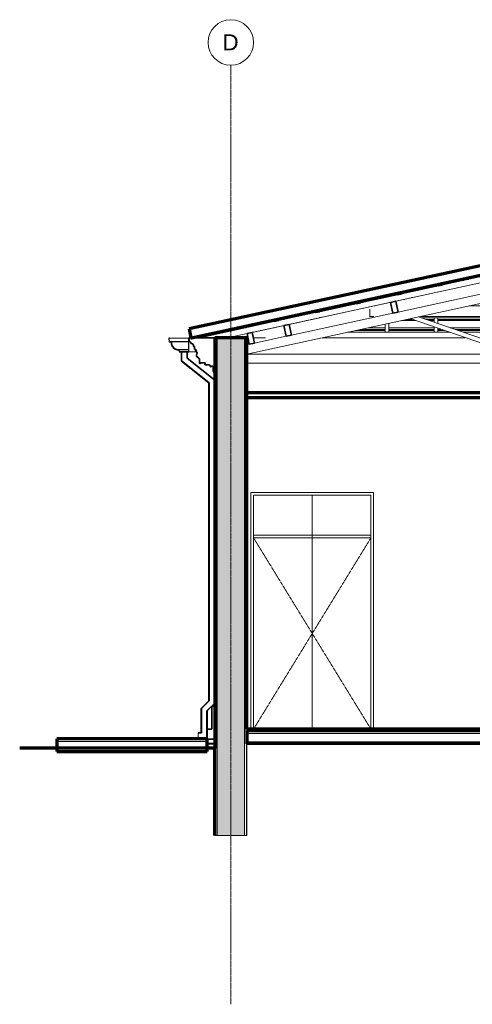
# Model space of a CAD drawing. Header units: millimetres. Extents: x -20585 to 33266, y -2043 to 8822.
# Tile 6 of 9: x 7666 to 12642, y -1993 to 8822. Entities that reach past the tile are written whole.
import ezdxf

# ---------------------------------------------------------------- set-up
doc = ezdxf.new("R2010")
doc.units = ezdxf.units.MM
doc.linetypes.add('_Tracejado pequeno', pattern=[2.25, 1.5, -0.75])
doc.linetypes.add('_Traço - ponto', pattern=[16, 12, -2, 0, -2])
for name, color, linetype, lineweight in [('A-CLNG', 13, 'Continuous', 18), ('A-DOOR', 31, 'Continuous', 18), ('A-DOOR-HDLN', 31, '_Tracejado pequeno', 18), ('A-FLOR', 192, 'Continuous', 18), ('A-FLOR-MCUT', 51, 'Continuous', 18), ('A-GENM', 13, 'Continuous', 18), ('A-GLAZ-CWMG', 51, 'Continuous', 18), ('A-ROOF', 132, 'Continuous', 18), ('A-ROOF-MCUT', 132, 'Continuous', 25), ('A-ROOF-OTLN', 132, 'Continuous', 18), ('A-WALL', 113, 'Continuous', 18), ('A-WALL-PATT', 111, 'Continuous', 70), ('S-GRID', 1, 'Continuous', 9), ('S-GRID-IDEN', 1, 'Continuous', 9)]:
    doc.layers.add(name, color=color, linetype=linetype, lineweight=lineweight)
doc.styles.add('Arial_2', font='arial.ttf', dxfattribs={"height": 175})

# ---------------------------------------------------------------- blocks, each defined once
blk = doc.blocks.new('porta dupla - P01 - 1_35 x 2_60 m-4336736-CORTE F - CORTE DE IMPLANTAÇÃO')
at = {"layer": 'A-DOOR'}
for p, q in [((-17953, 3630), (-17953, 1030)), ((-16603, 3630), (-17953, 3630)), ((-17923, 1030), (-17923, 3600)), ((-17923, 3600), (-16633, 3600)), ((-17923, 3600), (-17278, 3600)), ((-17923, 3600), (-17923, 1030)), ((-17278, 1030), (-17278, 3600)), ((-17278, 3600), (-16633, 3600)), ((-17278, 1030), (-17278, 3600)), ((-16633, 3600), (-16633, 1030)), ((-16633, 3600), (-16633, 1030)), ((-16603, 1030), (-16603, 3630)), ((-16633, 3160), (-17923, 3160)), ((-17923, 3160), (-17923, 3130)), ((-16633, 3130), (-16633, 3160)), ((-17923, 3130), (-16633, 3130))]:
    blk.add_line(p, q, dxfattribs=at)
at = {"layer": 'A-DOOR-HDLN'}
for p, q in [((-16633, 3130), (-17923, 3130)), ((-17923, 3130), (-17278, 2080)), ((-16633, 3130), (-17278, 2080)), ((-17278, 2080), (-17923, 1030)), ((-17278, 2080), (-16633, 1030))]:
    blk.add_line(p, q, dxfattribs=at)
blk = doc.blocks.new('Rectangular Mullion - 6x12 cm-3934083-CORTE F - CORTE DE IMPLANTAÇÃO')
at = {"layer": 'A-GLAZ-CWMG', "lineweight": 35}
for p, q in [((-16360, 5729), (-16419, 5716)), ((-16419, 5716), (-16393, 5599)), ((-16335, 5611), (-16360, 5729)), ((-16393, 5599), (-16335, 5611))]:
    blk.add_line(p, q, dxfattribs=at)
blk = doc.blocks.new('Rectangular Mullion - 2x5 cm-4253627-CORTE F - CORTE DE IMPLANTAÇÃO')
at = {"layer": 'A-GLAZ-CWMG'}
for p, q in [((-18153, 5419), (-18153, 5427)), ((-18153, 5407), (-18153, 5419)), ((-18093, 5419), (-18153, 5419)), ((-18098, 5439), (-18003, 5439)), ((-17786, 5419), (-17796, 5419)), ((-17706, 5439), (-17697, 5439)), ((-16475, 5419), (-16748, 5419)), ((-16659, 5439), (-16475, 5439)), ((-16435, 5439), (-15937, 5439)), ((-15937, 5419), (-16435, 5419)), ((-15859, 5419), (-15897, 5419)), ((-15761, 5439), (-15400, 5439)), ((-15400, 5419), (-15705, 5419)), ((-15360, 5439), (-15186, 5439)), ((-15186, 5419), (-15360, 5419)), ((-15036, 5439), (-14862, 5439)), ((-14862, 5419), (-15036, 5419)), ((-14822, 5439), (-14461, 5439)), ((-14517, 5419), (-14822, 5419)), ((-14325, 5419), (-14363, 5419)), ((-14285, 5439), (-13787, 5439)), ((-13787, 5419), (-14285, 5419)), ((-13747, 5439), (-13563, 5439)), ((-13474, 5419), (-13747, 5419)), ((-18153, 5407), (-18149, 5407)), ((-17852, 5407), (-17842, 5407)), ((-16804, 5407), (-16475, 5407)), ((-16435, 5407), (-15937, 5407)), ((-15897, 5407), (-15823, 5407)), ((-15670, 5407), (-15400, 5407)), ((-15360, 5407), (-15186, 5407)), ((-15036, 5407), (-14862, 5407)), ((-14822, 5407), (-14552, 5407)), ((-14399, 5407), (-14325, 5407)), ((-14285, 5407), (-13787, 5407)), ((-13747, 5407), (-13418, 5407))]:
    blk.add_line(p, q, dxfattribs=at)
blk = doc.blocks.new('Rectangular Mullion - 2x5 cm-4253628-CORTE F - CORTE DE IMPLANTAÇÃO')
at = {"layer": 'A-GLAZ-CWMG', "lineweight": 35}
for p, q in [((-17651, 5536), (-17700, 5525)), ((-17700, 5525), (-17696, 5506)), ((-17696, 5506), (-17647, 5516)), ((-17647, 5516), (-17651, 5536))]:
    blk.add_line(p, q, dxfattribs=at)
blk = doc.blocks.new('Rectangular Mullion - 2x5 cm-4253642-CORTE F - CORTE DE IMPLANTAÇÃO')
at = {"layer": 'A-GLAZ-CWMG'}
for p, q in [((-17646, 5529), (-17646, 5537)), ((-17646, 5517), (-17646, 5529)), ((-17586, 5529), (-17646, 5529)), ((-17646, 5517), (-17642, 5517)), ((-17591, 5549), (-17496, 5549)), ((-17344, 5517), (-17335, 5517)), ((-17279, 5529), (-17289, 5529)), ((-17199, 5549), (-17190, 5549)), ((-16297, 5517), (-16143, 5517)), ((-16178, 5529), (-16241, 5529)), ((-15937, 5529), (-16025, 5529)), ((-15989, 5517), (-15937, 5517)), ((-15400, 5529), (-15897, 5529)), ((-15897, 5517), (-15400, 5517)), ((-15186, 5529), (-15360, 5529)), ((-15360, 5517), (-15186, 5517)), ((-14862, 5529), (-15036, 5529)), ((-15036, 5517), (-14862, 5517)), ((-14325, 5529), (-14822, 5529)), ((-14822, 5517), (-14325, 5517)), ((-14197, 5529), (-14285, 5529)), ((-14285, 5517), (-14233, 5517)), ((-14079, 5517), (-13925, 5517)), ((-13981, 5529), (-14044, 5529))]:
    blk.add_line(p, q, dxfattribs=at)
blk = doc.blocks.new('Rectangular Mullion - 2x5 cm-4253644-CORTE F - CORTE DE IMPLANTAÇÃO')
at = {"layer": 'A-GLAZ-CWMG'}
for p, q in [((-16632, 5749), (-16632, 5757)), ((-16632, 5737), (-16632, 5749)), ((-16572, 5749), (-16632, 5749)), ((-16632, 5737), (-16627, 5737)), ((-16577, 5769), (-16482, 5769)), ((-16330, 5737), (-16321, 5737)), ((-16265, 5749), (-16274, 5749)), ((-16185, 5769), (-16175, 5769)), ((-15283, 5737), (-15186, 5737)), ((-15186, 5749), (-15227, 5749)), ((-14995, 5749), (-15036, 5749)), ((-15036, 5737), (-14939, 5737)), ((-13948, 5749), (-13957, 5749)), ((-13901, 5737), (-13892, 5737)), ((-13590, 5749), (-13650, 5749)), ((-13595, 5737), (-13590, 5737)), ((-13590, 5757), (-13590, 5749)), ((-13590, 5749), (-13590, 5737))]:
    blk.add_line(p, q, dxfattribs=at)
blk = doc.blocks.new('Rectangular Mullion - 2x5 cm-4253646-CORTE F - CORTE DE IMPLANTAÇÃO')
at = {"layer": 'A-GLAZ-CWMG'}
for p, q in [((-15618, 5969), (-15618, 5977)), ((-15618, 5957), (-15618, 5969)), ((-15557, 5969), (-15618, 5969)), ((-15618, 5957), (-15613, 5957)), ((-15563, 5989), (-15468, 5989)), ((-15316, 5957), (-15307, 5957)), ((-14915, 5957), (-14906, 5957)), ((-14754, 5989), (-14720, 5989)), ((-14669, 5989), (-14660, 5989)), ((-14611, 5969), (-14664, 5969))]:
    blk.add_line(p, q, dxfattribs=at)
blk = doc.blocks.new('Rectangular Mullion - 2x5 cm-4253647-CORTE F - CORTE DE IMPLANTAÇÃO')
at = {"layer": 'A-GLAZ-CWMG', "lineweight": 35}
for p, q in [((-17199, 5634), (-17247, 5623)), ((-17194, 5614), (-17199, 5634)), ((-17247, 5623), (-17243, 5604)), ((-17243, 5604), (-17194, 5614))]:
    blk.add_line(p, q, dxfattribs=at)
blk = doc.blocks.new('Rectangular Mullion - 2x5 cm-4253648-CORTE F - CORTE DE IMPLANTAÇÃO')
at = {"layer": 'A-GLAZ-CWMG', "lineweight": 35}
for p, q in [((-16746, 5732), (-16795, 5721)), ((-16742, 5712), (-16746, 5732)), ((-16795, 5721), (-16791, 5702)), ((-16791, 5702), (-16742, 5712))]:
    blk.add_line(p, q, dxfattribs=at)
blk = doc.blocks.new('Rectangular Mullion - 2x5 cm-4253649-CORTE F - CORTE DE IMPLANTAÇÃO')
at = {"layer": 'A-GLAZ-CWMG', "lineweight": 35}
for p, q in [((-16294, 5830), (-16343, 5820)), ((-16343, 5820), (-16338, 5800)), ((-16338, 5800), (-16289, 5811)), ((-16289, 5811), (-16294, 5830))]:
    blk.add_line(p, q, dxfattribs=at)
blk = doc.blocks.new('Rectangular Mullion - 2x5 cm-4253650-CORTE F - CORTE DE IMPLANTAÇÃO')
at = {"layer": 'A-GLAZ-CWMG', "lineweight": 35}
for p, q in [((-15841, 5928), (-15890, 5918)), ((-15890, 5918), (-15886, 5898)), ((-15886, 5898), (-15837, 5909)), ((-15837, 5909), (-15841, 5928))]:
    blk.add_line(p, q, dxfattribs=at)
blk = doc.blocks.new('Rectangular Mullion - 6x12 cm-3933650-CORTE F - CORTE DE IMPLANTAÇÃO')
at = {"layer": 'A-GLAZ-CWMG'}
for p, q in [((-16643, 5667), (-16643, 5670)), ((-16643, 5563), (-16643, 5643)), ((-16598, 5679), (-16588, 5679)), ((-15551, 5679), (-15186, 5679)), ((-15036, 5679), (-14671, 5679)), ((-13634, 5679), (-13624, 5679)), ((-16643, 5554), (-16643, 5563)), ((-16601, 5563), (-16643, 5563)), ((-15186, 5563), (-16087, 5563)), ((-16079, 5548), (-15186, 5548)), ((-14135, 5563), (-15036, 5563)), ((-15036, 5548), (-14143, 5548))]:
    blk.add_line(p, q, dxfattribs=at)
blk = doc.blocks.new('Rectangular Mullion - 6x12 cm 2-3933709-CORTE F - CORTE DE IMPLANTAÇÃO')
at = {"layer": 'A-GLAZ-CWMG'}
for p, q in [((-15255, 5969), (-16360, 5729)), ((-16419, 5716), (-16427, 5714))]:
    blk.add_line(p, q, dxfattribs=at)
blk = doc.blocks.new('Rectangular Mullion - 4x6_3-V18-CORTE F - CORTE DE IMPLANTAÇÃO')
at = {"layer": 'A-GLAZ-CWMG'}
for p, q in [((-15917, 5892), (-15937, 5892)), ((-15937, 5892), (-15937, 5887)), ((-15912, 5892), (-15917, 5892)), ((-15937, 5820), (-15937, 5823)), ((-15897, 5829), (-15897, 5831)), ((-15937, 5499), (-15937, 5548)), ((-15897, 5486), (-15897, 5548)), ((-15937, 5388), (-15937, 5446)), ((-15897, 5388), (-15897, 5433))]:
    blk.add_line(p, q, dxfattribs=at)
blk = doc.blocks.new('Rectangular Mullion - 4x6_3-V19-CORTE F - CORTE DE IMPLANTAÇÃO')
at = {"layer": 'A-GLAZ-CWMG'}
for p, q in [((-16455, 5776), (-16475, 5776)), ((-16475, 5776), (-16475, 5770)), ((-16450, 5776), (-16455, 5776)), ((-16475, 5704), (-16475, 5706)), ((-16435, 5713), (-16435, 5715)), ((-16475, 5388), (-16475, 5479)), ((-16435, 5388), (-16435, 5487))]:
    blk.add_line(p, q, dxfattribs=at)
blk = doc.blocks.new('Rectangular Mullion - 4x6_3-3931011-CORTE F - CORTE DE IMPLANTAÇÃO')
at = {"layer": 'A-GLAZ-CWMG'}
for p, q in [((-15385, 6007), (-15107, 6067)), ((-15107, 6067), (-15093, 6006)), ((-18214, 5329), (-15171, 5989)), ((-15837, 5909), (-15434, 5996)), ((-15116, 6001), (-15093, 6006)), ((-16289, 5811), (-15886, 5898)), ((-16742, 5712), (-16338, 5800)), ((-17194, 5614), (-16791, 5702)), ((-17647, 5516), (-17243, 5604)), ((-18511, 5329), (-17696, 5506)), ((-18587, 5248), (-18589, 5257)), ((-18587, 5248), (-18582, 5249))]:
    blk.add_line(p, q, dxfattribs=at)
blk = doc.blocks.new('Rectangular Mullion - 6x12 cm 2-4082039-CORTE F - CORTE DE IMPLANTAÇÃO')
at = {"layer": 'A-GLAZ-CWMG'}
for p, q in [((-16427, 5714), (-17533, 5474)), ((-17592, 5462), (-17600, 5460))]:
    blk.add_line(p, q, dxfattribs=at)
blk = doc.blocks.new('Rectangular Mullion - 6x12 cm-4082038-CORTE F - CORTE DE IMPLANTAÇÃO')
at = {"layer": 'A-GLAZ-CWMG', "lineweight": 35}
for p, q in [((-17533, 5474), (-17592, 5462)), ((-17592, 5462), (-17566, 5344)), ((-17507, 5357), (-17533, 5474)), ((-17566, 5344), (-17507, 5357))]:
    blk.add_line(p, q, dxfattribs=at)
blk = doc.blocks.new('Rectangular Mullion - 6x12 cm-3933674-CORTE F - CORTE DE IMPLANTAÇÃO')
at = {"layer": 'A-GLAZ-CWMG'}
for p, q in [((-17984, 5376), (-17984, 5378)), ((-17939, 5388), (-17930, 5388)), ((-16892, 5388), (-15768, 5388)), ((-15615, 5388), (-15186, 5388)), ((-15036, 5388), (-14607, 5388)), ((-14454, 5388), (-13330, 5388))]:
    blk.add_line(p, q, dxfattribs=at)
blk = doc.blocks.new('tesoura2 - tesoura-4027960-CORTE F - CORTE DE IMPLANTAÇÃO')
at = {"layer": 'A-GENM'}
for p, q in [((-15115, 6066), (-15186, 6066)), ((-15186, 6066), (-15186, 6050)), ((-15036, 6066), (-15107, 6066)), ((-15036, 6050), (-15036, 6066)), ((-15186, 5986), (-15186, 5976)), ((-15036, 5983), (-15036, 5986)), ((-15221, 5853), (-16335, 5611)), ((-15160, 5764), (-15186, 5861)), ((-15036, 5861), (-15060, 5764)), ((-15036, 5860), (-15036, 5861)), ((-17998, 5148), (-15160, 5764)), ((-15186, 5758), (-15186, 5148)), ((-15060, 5764), (-12303, 5166)), ((-15036, 5148), (-15036, 5758)), ((-16393, 5599), (-17507, 5357)), ((-16203, 5538), (-15186, 5188)), ((-15186, 5241), (-16108, 5558)), ((-14114, 5558), (-15036, 5241)), ((-15036, 5188), (-14019, 5538)), ((-17566, 5344), (-17911, 5269)), ((-17970, 5257), (-17998, 5251)), ((-15186, 5188), (-15186, 5241)), ((-15036, 5241), (-15036, 5188)), ((-12303, 5148), (-17998, 5148)), ((-15186, 5148), (-15036, 5148))]:
    blk.add_line(p, q, dxfattribs=at)
blk = doc.blocks.new('Rectangular Mullion - 6x12 cm 2-4082040-CORTE F - CORTE DE IMPLANTAÇÃO')
at = {"layer": 'A-GLAZ-CWMG'}
blk.add_line((-17600, 5460), (-17937, 5387), dxfattribs=at)
blk = doc.blocks.new('Rectangular Mullion - 6x12 cm-4082041-CORTE F - CORTE DE IMPLANTAÇÃO')
at = {"layer": 'A-GLAZ-CWMG', "lineweight": 35}
for p, q in [((-17937, 5387), (-17995, 5374)), ((-17995, 5374), (-17970, 5257)), ((-17911, 5269), (-17937, 5387)), ((-17970, 5257), (-17911, 5269))]:
    blk.add_line(p, q, dxfattribs=at)
blk = doc.blocks.new('Generic Models 1 - Generic Models 24-4258923-CORTE F - CORTE DE IMPLANTAÇÃO')
at = {"layer": 'A-GENM', "lineweight": 35}
for p, q in [((-18715, 5174), (-18717, 5174)), ((-18717, 5174), (-18717, 5072)), ((-18715, 5073), (-18715, 5174)), ((-18652, 5174), (-18654, 5174)), ((-18654, 5174), (-18654, 5103)), ((-18654, 5103), (-18350, 4863)), ((-18652, 5104), (-18652, 5174)), ((-18348, 4864), (-18652, 5104)), ((-18717, 5072), (-18413, 4833)), ((-18411, 4834), (-18715, 5073)), ((-18413, 4833), (-18413, 1342)), ((-18411, 1341), (-18411, 4834)), ((-18350, 4863), (-18350, 1316)), ((-18348, 1315), (-18348, 4864)), ((-18413, 1342), (-18498, 1257)), ((-18496, 1256), (-18411, 1341)), ((-18350, 1316), (-18435, 1231)), ((-18433, 1230), (-18348, 1315)), ((-18498, 1257), (-18498, 989)), ((-18496, 987), (-18496, 1256)), ((-18435, 1231), (-18435, 926)), ((-18433, 924), (-18433, 1230)), ((-18498, 989), (-18533, 989)), ((-18533, 989), (-18533, 987)), ((-18533, 987), (-18496, 987)), ((-18435, 926), (-18533, 926)), ((-18533, 926), (-18533, 924)), ((-18533, 924), (-18433, 924))]:
    blk.add_line(p, q, dxfattribs=at)
at = {"layer": 'A-GENM'}
for p, q in [((-18533, 926), (-18533, 987)), ((-18498, 924), (-18498, 922))]:
    blk.add_line(p, q, dxfattribs=at)
blk = doc.blocks.new('ORNAMENTO SUPERIOR - ORNAMENTO SUPERIOR-4323885-CORTE F - CORTE DE IMPLANTAÇÃO')
at = {"layer": 'A-GENM', "lineweight": 35}
for p, q in [((-18348, 5329), (-18632, 5329)), ((-18632, 5329), (-18632, 5287)), ((-18348, 4939), (-18348, 5329)), ((-18632, 5287), (-18622, 5287)), ((-18622, 5287), (-18622, 5282)), ((-18622, 5282), (-18617, 5282)), ((-18617, 5282), (-18617, 5277)), ((-18617, 5277), (-18612, 5277)), ((-18612, 5277), (-18612, 5267)), ((-18612, 5267), (-18597, 5267)), ((-18597, 5267), (-18597, 5262)), ((-18597, 5262), (-18592, 5262)), ((-18592, 5262), (-18592, 5257)), ((-18592, 5257), (-18587, 5257)), ((-18587, 5257), (-18587, 5252)), ((-18587, 5252), (-18582, 5252)), ((-18582, 5252), (-18582, 5232)), ((-18582, 5232), (-18572, 5232)), ((-18572, 5232), (-18572, 5202)), ((-18572, 5202), (-18562, 5202)), ((-18562, 5202), (-18562, 5192)), ((-18562, 5192), (-18552, 5192)), ((-18552, 5192), (-18552, 5187)), ((-18552, 5187), (-18566, 5177)), ((-18546, 5117), (-18536, 5117)), ((-18536, 5117), (-18536, 5107)), ((-18536, 5107), (-18526, 5107)), ((-18526, 5107), (-18526, 5097)), ((-18526, 5097), (-18516, 5097)), ((-18516, 5097), (-18516, 5047)), ((-18516, 5047), (-18506, 5047)), ((-18506, 5047), (-18506, 5052)), ((-18506, 5052), (-18456, 5052)), ((-18452, 5032), (-18406, 5032)), ((-18406, 5032), (-18406, 5024)), ((-18406, 5024), (-18398, 5024)), ((-18398, 5024), (-18398, 5009)), ((-18398, 5009), (-18388, 5009)), ((-18368, 5009), (-18368, 4959)), ((-18368, 4959), (-18358, 4959)), ((-18358, 4959), (-18358, 4939)), ((-18358, 4939), (-18348, 4939))]:
    blk.add_line(p, q, dxfattribs=at)
for centre, radius, start, end in [((-18561, 5158), 19, 325.4597, 104.5403), ((-18529, 5132), 22.6, 135.8597, 221.7664), ((-18452, 5037), 5.84, 134.5404, 270), ((-18462, 5047), 7.42, 317.6422, 42.3578), ((-18378, 5009), 10, 0, 182.8227)]:
    blk.add_arc(centre, radius, start, end, dxfattribs=at)
blk = doc.blocks.new('Embasamento - Embasamento-4325691-CORTE F - CORTE DE IMPLANTAÇÃO')
at = {"layer": 'A-GENM', "lineweight": 35}
for p, q in [((-18348, 1280), (-18383, 1280)), ((-18383, 1280), (-18383, 1030)), ((-18348, 920), (-18348, 1280)), ((-18383, 1030), (-18433, 1030)), ((-18433, 1030), (-18433, 920)), ((-18433, 920), (-18348, 920))]:
    blk.add_line(p, q, dxfattribs=at)
at = {"layer": 'A-GENM'}
for p, q in [((-18433, 875), (-18348, 875)), ((-18433, 865), (-18348, 865))]:
    blk.add_line(p, q, dxfattribs=at)
blk = doc.blocks.new('Grid - Head Grid-11506-CORTE F - CORTE DE IMPLANTAÇÃO')
at = {"layer": 'S-GRID-IDEN'}
blk.add_circle((-673, 8572), 250, dxfattribs=at)

msp = doc.modelspace()

# ---------------------------------------------------------------- hatches: boundary and pattern name
at = {"layer": 'A-WALL-PATT'}
msp.add_hatch(color=256, dxfattribs=at).paths.add_polyline_path([(10137, -140), (10137, 5329), (9837, 5329), (9837, -140)], flags=0)

# ---------------------------------------------------------------- linework, layer by layer
at = {"layer": 'A-CLNG', "lineweight": 70}
for p, q in [((18542, 4722), (10162, 4722)), ((10162, 4672), (18542, 4672))]:
    msp.add_line(p, q, dxfattribs=at)
at = {"layer": 'A-CLNG'}
msp.add_line((18542, 4682), (10162, 4682), dxfattribs=at)
at = {"layer": 'A-FLOR', "lineweight": 70}
for p, q in [((18542, 1030), (10162, 1030)), ((18542, 1010), (10162, 1010)), ((10162, 1010), (10162, 880)), ((9727, 922), (8075, 922)), ((8075, 922), (8075, 782)), ((9727, 782), (9727, 922)), ((10162, 880), (18542, 880)), ((18542, 870), (10162, 870)), ((9812, 822), (7666, 822)), ((8075, 782), (9727, 782)), ((9812, -140), (9812, 822))]:
    msp.add_line(p, q, dxfattribs=at)
at = {"layer": 'A-FLOR-MCUT'}
for p, q in [((18542, 980), (10162, 980)), ((9727, 912), (8075, 912)), ((9727, 892), (8075, 892))]:
    msp.add_line(p, q, dxfattribs=at)
at = {"layer": 'A-ROOF', "lineweight": 70}
for p, q in [((13049, 6189), (9528, 5425)), ((9555, 5329), (13049, 6087)), ((9528, 5425), (9549, 5329)), ((9549, 5329), (9555, 5329))]:
    msp.add_line(p, q, dxfattribs=at)
at = {"layer": 'A-ROOF-MCUT'}
for p, q in [((9311, 5323), (9306, 5322)), ((9306, 5322), (9309, 5282)), ((9314, 5287), (9311, 5323)), ((9526, 5323), (9521, 5323)), ((9521, 5323), (9521, 5179)), ((9526, 5174), (9526, 5323)), ((9309, 5282), (9329, 5279)), ((9334, 5283), (9314, 5287)), ((9415, 5193), (9418, 5174)), ((9422, 5179), (9419, 5199)), ((9418, 5174), (9526, 5174)), ((9521, 5179), (9422, 5179))]:
    msp.add_line(p, q, dxfattribs=at)
for radius, start, end in [(85.6, 180.036, 270), (80.6, 177.0671, 272.9709)]:
    msp.add_arc((9415, 5279), radius, start, end, dxfattribs=at)
at = {"layer": 'A-ROOF-OTLN'}
for p, q in [((9311, 5323), (9521, 5323)), ((9526, 5323), (9528, 5323)), ((9314, 5287), (9521, 5287)), ((9334, 5283), (9521, 5283)), ((9419, 5199), (9521, 5199)), ((9610, 5174), (9526, 5174))]:
    msp.add_line(p, q, dxfattribs=at)
for points, knots in [([(9333, 5254), (9332, 5255), (9330, 5263), (9329, 5272), (9329, 5279)], [0.8146446, 0.8146446, 0.8146446, 0.8146446, 0.8333333, 1, 1, 1, 1]), ([(9343, 5232), (9342, 5233), (9339, 5238), (9337, 5243), (9335, 5247), (9335, 5247)], [0.6283356, 0.6283356, 0.6283356, 0.6283356, 0.6666667, 0.75, 0.7556978, 0.7556978, 0.7556978, 0.7556978]), ([(9360, 5213), (9359, 5214), (9357, 5215), (9354, 5218), (9351, 5222), (9349, 5224), (9349, 5225)], [0.4397803, 0.4397803, 0.4397803, 0.4397803, 0.4583333, 0.5, 0.5416667, 0.5602197, 0.5602197, 0.5602197, 0.5602197]), ([(9367, 5214), (9368, 5213), (9369, 5212), (9371, 5211), (9371, 5211)], [0.58871609, 0.58871609, 0.58871609, 0.58871609, 0.625, 0.62844055, 0.62844055, 0.62844055, 0.62844055]), ([(9383, 5200), (9382, 5200), (9380, 5201), (9377, 5202), (9372, 5205), (9369, 5207), (9367, 5208)], [0.2443022, 0.2443022, 0.2443022, 0.2443022, 0.25, 0.2916667, 0.3333333, 0.3716644, 0.3716644, 0.3716644, 0.3716644]), ([(9388, 5203), (9389, 5203), (9391, 5202), (9393, 5201), (9395, 5201)], [0.77162511, 0.77162511, 0.77162511, 0.77162511, 0.78571429, 0.82122351, 0.82122351, 0.82122351, 0.82122351]), ([(9415, 5193), (9411, 5193), (9403, 5194), (9395, 5196), (9391, 5197), (9390, 5197)], [0, 0, 0, 0, 0.0833333, 0.1666667, 0.1853554, 0.1853554, 0.1853554, 0.1853554])]:
    msp.add_open_spline(points, degree=3, knots=knots, dxfattribs=at)
for points in [[(9336, 5259), (9337, 5257), (9338, 5255), (9338, 5253)], [(9347, 5236), (9348, 5234), (9349, 5233), (9350, 5231)]]:
    msp.add_open_spline(points, degree=3, dxfattribs=at)
at = {"layer": 'A-WALL', "lineweight": 70}
for p, q in [((9812, 5329), (9812, 822)), ((10162, 5329), (9812, 5329)), ((10162, 1030), (10162, 5329)), ((10162, 870), (10162, 880))]:
    msp.add_line(p, q, dxfattribs=at)
at = {"layer": 'A-WALL'}
for p, q in [((9814, 5329), (9814, -140)), ((9837, 5329), (9837, -140)), ((10137, 5329), (10137, -140)), ((10159, 5329), (10159, 1030)), ((10175, 5329), (10162, 5329)), ((10369, 5329), (10236, 5329)), ((12565, 5329), (10994, 5329)), ((15857, 5049), (10162, 5049)), ((10207, 1030), (10207, 3630)), ((10207, 3630), (11557, 3630)), ((11557, 3630), (11557, 1030)), ((10137, 1030), (10162, 1030)), ((10162, 1010), (10137, 1010)), ((10159, 1010), (10159, -140)), ((10162, -140), (10162, 870)), ((9812, -140), (10162, -140))]:
    msp.add_line(p, q, dxfattribs=at)
at = {"layer": 'S-GRID', "linetype": '_Traço - ponto'}
msp.add_line((9987, -1993), (9987, 8322), dxfattribs=at)

# ---------------------------------------------------------------- block references
at = {"layer": 'A-DOOR'}
msp.add_blockref('porta dupla - P01 - 1_35 x 2_60 m-4336736-CORTE F - CORTE DE IMPLANTAÇÃO', (28160, 0), dxfattribs=at)
at = {"layer": 'A-GENM'}
for name in ['tesoura2 - tesoura-4027960-CORTE F - CORTE DE IMPLANTAÇÃO', 'ORNAMENTO SUPERIOR - ORNAMENTO SUPERIOR-4323885-CORTE F - CORTE DE IMPLANTAÇÃO', 'Generic Models 1 - Generic Models 24-4258923-CORTE F - CORTE DE IMPLANTAÇÃO', 'Embasamento - Embasamento-4325691-CORTE F - CORTE DE IMPLANTAÇÃO']:
    msp.add_blockref(name, (28160, 0), dxfattribs=at)
at = {"layer": 'A-GLAZ-CWMG'}
for name in ['Rectangular Mullion - 4x6_3-3931011-CORTE F - CORTE DE IMPLANTAÇÃO', 'Rectangular Mullion - 6x12 cm 2-3933709-CORTE F - CORTE DE IMPLANTAÇÃO', 'Rectangular Mullion - 2x5 cm-4253646-CORTE F - CORTE DE IMPLANTAÇÃO', 'Rectangular Mullion - 4x6_3-V18-CORTE F - CORTE DE IMPLANTAÇÃO', 'Rectangular Mullion - 2x5 cm-4253650-CORTE F - CORTE DE IMPLANTAÇÃO', 'Rectangular Mullion - 2x5 cm-4253648-CORTE F - CORTE DE IMPLANTAÇÃO', 'Rectangular Mullion - 2x5 cm-4253644-CORTE F - CORTE DE IMPLANTAÇÃO', 'Rectangular Mullion - 4x6_3-V19-CORTE F - CORTE DE IMPLANTAÇÃO', 'Rectangular Mullion - 2x5 cm-4253649-CORTE F - CORTE DE IMPLANTAÇÃO', 'Rectangular Mullion - 6x12 cm 2-4082039-CORTE F - CORTE DE IMPLANTAÇÃO', 'Rectangular Mullion - 2x5 cm-4253647-CORTE F - CORTE DE IMPLANTAÇÃO', 'Rectangular Mullion - 6x12 cm-3933650-CORTE F - CORTE DE IMPLANTAÇÃO', 'Rectangular Mullion - 6x12 cm-3934083-CORTE F - CORTE DE IMPLANTAÇÃO', 'Rectangular Mullion - 2x5 cm-4253628-CORTE F - CORTE DE IMPLANTAÇÃO', 'Rectangular Mullion - 2x5 cm-4253642-CORTE F - CORTE DE IMPLANTAÇÃO', 'Rectangular Mullion - 2x5 cm-4253627-CORTE F - CORTE DE IMPLANTAÇÃO', 'Rectangular Mullion - 6x12 cm 2-4082040-CORTE F - CORTE DE IMPLANTAÇÃO', 'Rectangular Mullion - 6x12 cm-4082038-CORTE F - CORTE DE IMPLANTAÇÃO', 'Rectangular Mullion - 6x12 cm-4082041-CORTE F - CORTE DE IMPLANTAÇÃO', 'Rectangular Mullion - 6x12 cm-3933674-CORTE F - CORTE DE IMPLANTAÇÃO']:
    msp.add_blockref(name, (28160, 0), dxfattribs=at)
at = {"layer": 'S-GRID-IDEN'}
msp.add_blockref('Grid - Head Grid-11506-CORTE F - CORTE DE IMPLANTAÇÃO', (10660, 0), dxfattribs=at)

# ---------------------------------------------------------------- texts
at = {"layer": 'S-GRID-IDEN', "insert": (9896, 8661), "char_height": 175, "width": 216.46, "attachment_point": 1, "style": 'Arial_2'}
msp.add_mtext('D', dxfattribs=at)

doc.saveas('drawing.dxf')
